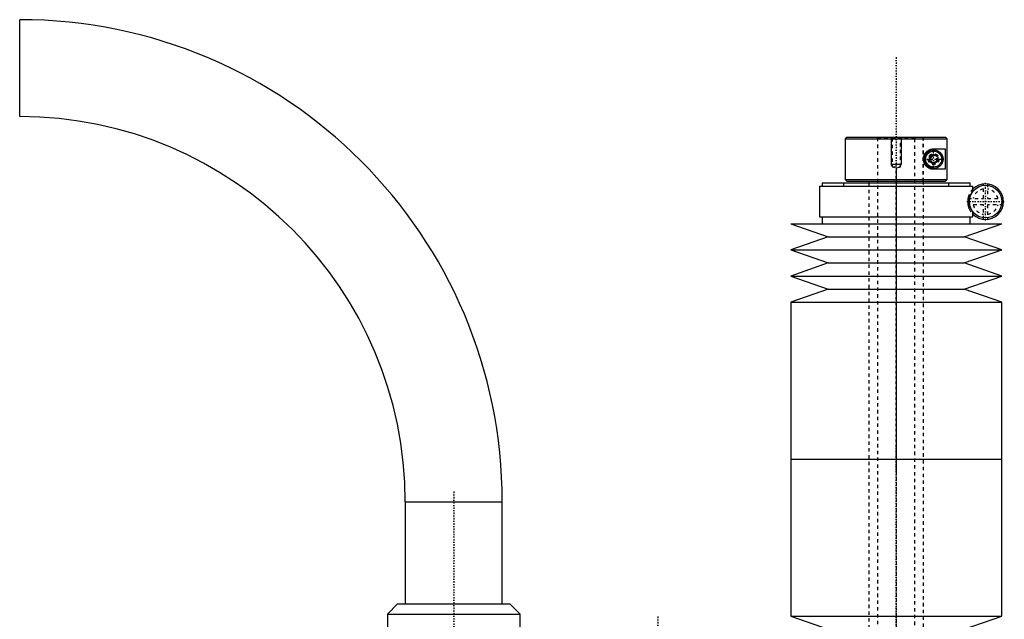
# Model space of a CAD drawing. Extents: x -140 to 392, y -99 to 428.
# Tile 8 of 8: x 92 to 382, y 252 to 428. Entities that reach past the tile are written whole.
import ezdxf

# ---------------------------------------------------------------- set-up
doc = ezdxf.new("R2010")
doc.units = 0
doc.linetypes.add('CENTER', pattern=[1.5, 0.45, -0.5, 0.05, -0.5])
doc.linetypes.add('DASHED', pattern=[2, 1, -1])
for name, color, linetype in [('AM_0', 7, 'CONTINUOUS'), ('AM_10', 7, 'CONTINUOUS'), ('AM_3', 7, 'DASHED'), ('AM_7', 7, 'CENTER')]:
    doc.layers.add(name, color=color, linetype=linetype)

msp = doc.modelspace()

# ---------------------------------------------------------------- linework, layer by layer
at = {"layer": 'AM_0', "color": 7, "linetype": 'CONTINUOUS'}
for p, q in [((92.45, 399.5), (92.45, 428)), ((335.5, 393.5), (335, 393)), ((335.5, 393.5), (364.48, 393.5)), ((364.98, 393), (364.48, 393.5)), ((335, 393), (335, 381)), ((335, 393), (364.98, 393)), ((364.98, 381), (364.98, 393)), ((359.75, 387.72), (361, 388.44)), ((359.75, 386.28), (359.75, 387.72)), ((361, 390), (364.39, 390)), ((361, 388.44), (362.25, 387.72)), ((362.25, 387.72), (362.25, 386.28)), ((364.39, 390), (364.39, 384)), ((361, 385.56), (359.75, 386.28)), ((362.25, 386.28), (361, 385.56)), ((364.39, 384), (361, 384)), ((327.45, 379), (327.45, 370)), ((327.45, 379), (372.55, 379)), ((328.25, 380), (328.25, 379)), ((328.25, 380), (371.75, 380)), ((335, 381), (335.5, 380.5)), ((335, 381), (364.98, 381)), ((335.5, 380.5), (364.48, 380.5)), ((342, 380.5), (342, 380)), ((358, 380), (358, 380.5)), ((364.48, 380.5), (364.98, 381)), ((371.75, 379), (371.75, 380)), ((372.55, 377.56), (372.55, 379)), ((372.55, 370), (372.55, 371.44)), ((319, 368), (330, 364.15)), ((319, 368), (381, 368)), ((327.45, 370), (372.55, 370)), ((328.25, 370), (328.25, 368)), ((370, 364.15), (381, 368)), ((371.75, 368), (371.75, 370)), ((330, 364.15), (319, 360.31)), ((330, 364.15), (370, 364.15)), ((381, 360.31), (370, 364.15)), ((319, 360.31), (330, 356.46)), ((319, 360.31), (381, 360.31)), ((370, 356.46), (381, 360.31)), ((330, 356.46), (319, 352.62)), ((330, 356.46), (370, 356.46)), ((381, 352.62), (370, 356.46)), ((319, 352.62), (330, 348.77)), ((319, 352.62), (381, 352.62)), ((370, 348.77), (381, 352.62)), ((330, 348.77), (319, 344.93)), ((330, 348.77), (370, 348.77)), ((381, 344.93), (370, 348.77)), ((319, 344.93), (319, 298.79)), ((319, 344.93), (381, 344.93)), ((381, 298.79), (381, 344.93)), ((319, 298.79), (381, 298.79)), ((319, 298.79), (319, 252.65)), ((319, 298.79), (381, 298.79)), ((381, 252.65), (381, 298.79)), ((205.75, 286.2), (205.75, 256.2)), ((205.75, 286.2), (234.25, 286.2)), ((234.25, 256.2), (234.25, 286.2)), ((203.5, 256.2), (200.5, 253.2)), ((203.5, 256.2), (236.5, 256.2)), ((239.5, 253.2), (236.5, 256.2)), ((200.5, 253.2), (200.5, 236.2)), ((200.5, 253.2), (239.5, 253.2)), ((239.5, 236.2), (239.5, 253.2)), ((319, 252.65), (330, 248.81)), ((319, 252.65), (381, 252.65)), ((370, 248.81), (381, 252.65))]:
    msp.add_line(p, q, dxfattribs=at)
msp.add_polyline3d([(361, 384, 0), (360.97, 384, 0), (360.9, 384, 0), (360.83, 384, 0), (360.8, 384.01, 0), (360.76, 384.01, 0), (360.69, 384.02, 0), (360.62, 384.02, 0), (360.55, 384.03, 0), (360.47, 384.05, 0), (360.4, 384.06, 0), (360.36, 384.07, 0), (360.33, 384.08, 0), (360.25, 384.09, 0), (360.18, 384.12, 0), (360.1, 384.14, 0), (360.03, 384.16, 0), (359.95, 384.19, 0), (359.92, 384.2, 0), (359.88, 384.22, 0), (359.8, 384.25, 0), (359.73, 384.28, 0), (359.69, 384.3, 0), (359.65, 384.32, 0), (359.58, 384.36, 0), (359.51, 384.4, 0), (359.47, 384.42, 0), (359.44, 384.44, 0), (359.36, 384.49, 0), (359.29, 384.53, 0), (359.22, 384.58, 0), (359.16, 384.63, 0), (359.09, 384.69, 0), (359.06, 384.72, 0), (359.02, 384.74, 0), (358.96, 384.8, 0), (358.89, 384.86, 0), (358.83, 384.93, 0), (358.77, 384.99, 0), (358.71, 385.06, 0), (358.69, 385.09, 0), (358.66, 385.13, 0), (358.6, 385.2, 0), (358.55, 385.27, 0), (358.49, 385.35, 0), (358.44, 385.43, 0), (358.39, 385.52, 0), (358.37, 385.56, 0), (358.34, 385.6, 0), (358.3, 385.69, 0), (358.26, 385.78, 0), (358.22, 385.87, 0), (358.18, 385.97, 0), (358.15, 386.06, 0), (358.13, 386.11, 0), (358.12, 386.16, 0), (358.09, 386.26, 0), (358.07, 386.36, 0), (358.05, 386.45, 0), (358.03, 386.55, 0), (358.02, 386.65, 0), (358.01, 386.7, 0), (358.01, 386.75, 0), (358, 386.85, 0), (358, 386.95, 0), (358, 387, 0), (358, 387.05, 0), (358, 387.15, 0), (358.01, 387.25, 0), (358.01, 387.3, 0), (358.02, 387.35, 0), (358.03, 387.45, 0), (358.05, 387.55, 0), (358.07, 387.64, 0), (358.09, 387.74, 0), (358.12, 387.84, 0), (358.13, 387.89, 0), (358.15, 387.94, 0), (358.18, 388.03, 0), (358.22, 388.13, 0), (358.26, 388.22, 0), (358.3, 388.31, 0), (358.34, 388.4, 0), (358.37, 388.44, 0), (358.39, 388.48, 0), (358.44, 388.57, 0), (358.49, 388.65, 0), (358.55, 388.73, 0), (358.6, 388.8, 0), (358.66, 388.87, 0), (358.69, 388.91, 0), (358.71, 388.94, 0), (358.77, 389.01, 0), (358.83, 389.07, 0), (358.89, 389.14, 0), (358.96, 389.2, 0), (359.02, 389.26, 0), (359.06, 389.28, 0), (359.09, 389.31, 0), (359.16, 389.37, 0), (359.22, 389.42, 0), (359.29, 389.47, 0), (359.36, 389.51, 0), (359.44, 389.56, 0), (359.47, 389.58, 0), (359.51, 389.6, 0), (359.58, 389.64, 0), (359.65, 389.68, 0), (359.69, 389.7, 0), (359.73, 389.72, 0), (359.8, 389.75, 0), (359.88, 389.78, 0), (359.92, 389.8, 0), (359.95, 389.81, 0), (360.03, 389.84, 0), (360.1, 389.86, 0), (360.18, 389.88, 0), (360.25, 389.91, 0), (360.33, 389.92, 0), (360.36, 389.93, 0), (360.4, 389.94, 0), (360.47, 389.95, 0), (360.55, 389.97, 0), (360.62, 389.98, 0), (360.69, 389.98, 0), (360.76, 389.99, 0), (360.8, 389.99, 0), (360.83, 390, 0), (360.9, 390, 0), (360.97, 390, 0), (361, 390, 0)], dxfattribs=at)
for centre, radius in [((361, 387), 2.75), ((361, 387), 2.35), ((376.25, 374.5), 4.8)]:
    msp.add_circle(centre, radius, dxfattribs=at)
for centre, radius, start, end in [((92.45, 286.2), 141.8, 0, 90), ((92.45, 286.2), 113.3, 0, 90), ((376.25, 374.5), 5.25, 225.1897, 134.8103)]:
    msp.add_arc(centre, radius, start, end, dxfattribs=at)
at = {"layer": 'AM_10', "color": 7, "linetype": 'CONTINUOUS'}
for p, q in [((348.5, 393.5), (348.5, 385.5)), ((351.5, 393.5), (351.5, 385.5)), ((348.77, 385.03), (348.5, 385.5)), ((348.5, 385.5), (351.5, 385.5)), ((351.23, 385.03), (351.5, 385.5))]:
    msp.add_line(p, q, dxfattribs=at)
msp.add_arc((361, 387), 0.974, 75, 15, dxfattribs=at)
at = {"layer": 'AM_3', "color": 6, "linetype": 'DASHED'}
for p, q in [((344.25, 393.5), (344.5, 393.25)), ((348.5, 393.5), (348.77, 393.23)), ((351.23, 393.23), (351.5, 393.5)), ((355.5, 393.25), (355.75, 393.5)), ((357.96, 380.5), (357.96, 393.5)), ((358, 380.5), (358, 393.5)), ((344.5, 393.25), (344.5, -76)), ((344.5, 393.25), (355.5, 393.25)), ((348.77, 393.23), (348.77, 384.75)), ((348.77, 393.23), (351.23, 393.23)), ((351.23, 384.75), (351.23, 393.23)), ((355.5, -76), (355.5, 393.25)), ((348.77, 384.75), (350, 384.42)), ((348.77, 384.75), (351.23, 384.75)), ((350, 384.42), (351.23, 384.75)), ((334.5, 380), (334.5, 379)), ((342, 380), (342, -32.5)), ((358, -32.5), (358, 380)), ((365.5, 379), (365.5, 380)), ((375.65, 375.4), (375.65, 379.72)), ((376.85, 379.72), (376.85, 375.4)), ((371.44, 372.41), (371.44, 376.59)), ((371.08, 375.4), (375.65, 375.4)), ((375.65, 373.6), (371.08, 373.6)), ((375.65, 369.28), (375.65, 373.6)), ((376.85, 375.4), (381.42, 375.4)), ((381.42, 373.6), (376.85, 373.6)), ((376.85, 373.6), (376.85, 369.28))]:
    msp.add_line(p, q, dxfattribs=at)
for points in [[(371.44, 376.59, 0), (371.4, 376.51, 0), (371.36, 376.4, 0), (371.35, 376.37, 0), (371.33, 376.34, 0), (371.33, 376.32, 0), (371.32, 376.31, 0), (371.31, 376.28, 0), (371.3, 376.24, 0), (371.29, 376.21, 0), (371.28, 376.18, 0), (371.26, 376.15, 0), (371.26, 376.13, 0), (371.25, 376.11, 0), (371.24, 376.08, 0), (371.23, 376.04, 0), (371.23, 376.03, 0), (371.22, 376.01, 0), (371.21, 375.97, 0), (371.2, 375.94, 0), (371.2, 375.92, 0), (371.19, 375.9, 0), (371.18, 375.87, 0), (371.17, 375.83, 0), (371.16, 375.79, 0), (371.15, 375.76, 0), (371.14, 375.72, 0), (371.14, 375.7, 0), (371.13, 375.68, 0), (371.13, 375.64, 0), (371.12, 375.6, 0), (371.11, 375.56, 0), (371.1, 375.52, 0), (371.09, 375.48, 0), (371.09, 375.46, 0), (371.08, 375.44, 0), (371.08, 375.4, 0), (371.07, 375.35, 0), (371.06, 375.31, 0), (371.06, 375.26, 0), (371.05, 375.22, 0), (371.05, 375.2, 0), (371.04, 375.17, 0), (371.04, 375.13, 0), (371.03, 375.08, 0), (371.03, 375.03, 0), (371.02, 374.99, 0), (371.02, 374.94, 0), (371.02, 374.92, 0), (371.01, 374.89, 0), (371.01, 374.85, 0), (371.01, 374.8, 0), (371.01, 374.75, 0), (371, 374.71, 0), (371, 374.66, 0), (371, 374.64, 0), (371, 374.61, 0), (371, 374.57, 0), (371, 374.52, 0), (371, 374.5, 0), (371, 374.48, 0), (371, 374.43, 0), (371, 374.39, 0), (371, 374.36, 0), (371, 374.34, 0), (371, 374.29, 0), (371.01, 374.25, 0), (371.01, 374.2, 0), (371.01, 374.15, 0), (371.01, 374.11, 0), (371.02, 374.08, 0), (371.02, 374.06, 0), (371.02, 374.01, 0), (371.03, 373.97, 0), (371.03, 373.92, 0), (371.04, 373.87, 0), (371.04, 373.83, 0), (371.05, 373.8, 0), (371.05, 373.78, 0), (371.06, 373.74, 0), (371.06, 373.69, 0), (371.07, 373.65, 0), (371.08, 373.6, 0), (371.08, 373.56, 0), (371.09, 373.54, 0), (371.09, 373.52, 0), (371.1, 373.48, 0), (371.11, 373.44, 0), (371.12, 373.4, 0), (371.13, 373.36, 0), (371.13, 373.32, 0), (371.14, 373.3, 0), (371.14, 373.28, 0), (371.15, 373.24, 0), (371.16, 373.21, 0), (371.17, 373.17, 0), (371.18, 373.13, 0), (371.19, 373.1, 0), (371.2, 373.08, 0), (371.2, 373.06, 0), (371.21, 373.03, 0), (371.22, 372.99, 0), (371.23, 372.97, 0), (371.23, 372.96, 0), (371.24, 372.92, 0), (371.25, 372.89, 0), (371.26, 372.87, 0), (371.26, 372.85, 0), (371.28, 372.82, 0), (371.29, 372.79, 0), (371.3, 372.76, 0), (371.31, 372.72, 0), (371.32, 372.69, 0), (371.33, 372.68, 0), (371.33, 372.66, 0), (371.35, 372.63, 0), (371.36, 372.6, 0), (371.4, 372.49, 0), (371.44, 372.41, 0)], [(372.55, 377.56, 0), (372.55, 377.55, 0), (372.51, 377.51, 0), (372.47, 377.45, 0), (372.45, 377.44, 0), (372.44, 377.42, 0), (372.43, 377.41, 0), (372.42, 377.4, 0), (372.4, 377.37, 0), (372.39, 377.35, 0), (372.38, 377.34, 0), (372.37, 377.32, 0), (372.35, 377.29, 0), (372.33, 377.26, 0), (372.31, 377.25, 0), (372.3, 377.23, 0), (372.28, 377.2, 0), (372.26, 377.16, 0), (372.23, 377.12, 0), (372.21, 377.09, 0), (372.18, 377.04, 0), (372.17, 377.02, 0), (372.15, 377, 0), (372.12, 376.95, 0), (372.1, 376.9, 0), (372.07, 376.85, 0), (372.04, 376.8, 0), (372.01, 376.74, 0), (371.99, 376.72, 0), (371.98, 376.69, 0), (371.95, 376.62, 0), (371.91, 376.56, 0), (371.88, 376.49, 0), (371.85, 376.42, 0), (371.82, 376.35, 0), (371.8, 376.31, 0), (371.79, 376.27, 0), (371.76, 376.19, 0), (371.72, 376.1, 0), (371.69, 376.01, 0), (371.66, 375.91, 0), (371.63, 375.81, 0), (371.62, 375.75, 0), (371.6, 375.7, 0), (371.57, 375.58, 0), (371.56, 375.5, 0), (371.55, 375.48, 0), (371.55, 375.46, 0), (371.54, 375.45, 0), (371.54, 375.44, 0), (371.54, 375.42, 0), (371.53, 375.39, 0), (371.53, 375.37, 0), (371.53, 375.35, 0), (371.52, 375.33, 0), (371.52, 375.32, 0), (371.52, 375.3, 0), (371.51, 375.28, 0), (371.51, 375.26, 0), (371.51, 375.23, 0), (371.5, 375.21, 0), (371.5, 375.19, 0), (371.5, 375.17, 0), (371.5, 375.16, 0), (371.49, 375.14, 0), (371.49, 375.11, 0), (371.49, 375.09, 0), (371.48, 375.07, 0), (371.48, 375.04, 0), (371.48, 375.03, 0), (371.48, 375.02, 0), (371.48, 374.99, 0), (371.47, 374.97, 0), (371.47, 374.95, 0), (371.47, 374.94, 0), (371.47, 374.92, 0), (371.47, 374.89, 0), (371.46, 374.88, 0), (371.46, 374.87, 0), (371.46, 374.84, 0), (371.46, 374.82, 0), (371.46, 374.79, 0), (371.46, 374.77, 0), (371.46, 374.74, 0), (371.46, 374.73, 0), (371.45, 374.71, 0), (371.45, 374.69, 0), (371.45, 374.66, 0), (371.45, 374.64, 0), (371.45, 374.61, 0), (371.45, 374.59, 0), (371.45, 374.58, 0), (371.45, 374.56, 0), (371.45, 374.54, 0), (371.45, 374.51, 0), (371.45, 374.5, 0), (371.45, 374.49, 0), (371.45, 374.46, 0), (371.45, 374.44, 0), (371.45, 374.42, 0), (371.45, 374.41, 0), (371.45, 374.39, 0), (371.45, 374.36, 0), (371.45, 374.34, 0), (371.45, 374.31, 0), (371.45, 374.29, 0), (371.46, 374.27, 0), (371.46, 374.26, 0), (371.46, 374.23, 0), (371.46, 374.21, 0), (371.46, 374.18, 0), (371.46, 374.16, 0), (371.46, 374.13, 0), (371.46, 374.12, 0), (371.47, 374.11, 0), (371.47, 374.08, 0), (371.47, 374.06, 0), (371.47, 374.05, 0), (371.47, 374.03, 0), (371.48, 374.01, 0), (371.48, 373.98, 0), (371.48, 373.97, 0), (371.48, 373.96, 0), (371.48, 373.93, 0), (371.49, 373.91, 0), (371.49, 373.89, 0), (371.49, 373.86, 0), (371.5, 373.84, 0), (371.5, 373.83, 0), (371.5, 373.81, 0), (371.5, 373.79, 0), (371.51, 373.77, 0), (371.51, 373.74, 0), (371.51, 373.72, 0), (371.52, 373.7, 0), (371.52, 373.68, 0), (371.52, 373.67, 0), (371.53, 373.65, 0), (371.53, 373.63, 0), (371.53, 373.61, 0), (371.54, 373.58, 0), (371.54, 373.56, 0), (371.54, 373.55, 0), (371.55, 373.54, 0), (371.55, 373.52, 0), (371.56, 373.5, 0), (371.57, 373.42, 0), (371.6, 373.3, 0), (371.62, 373.25, 0), (371.63, 373.19, 0), (371.66, 373.09, 0), (371.69, 372.99, 0), (371.72, 372.9, 0), (371.76, 372.81, 0), (371.79, 372.73, 0), (371.8, 372.69, 0), (371.82, 372.65, 0), (371.85, 372.58, 0), (371.88, 372.51, 0), (371.91, 372.44, 0), (371.95, 372.38, 0), (371.98, 372.31, 0), (371.99, 372.28, 0), (372.01, 372.26, 0), (372.04, 372.2, 0), (372.07, 372.15, 0), (372.1, 372.1, 0), (372.12, 372.05, 0), (372.15, 372, 0), (372.17, 371.98, 0), (372.18, 371.96, 0), (372.21, 371.91, 0), (372.23, 371.88, 0), (372.26, 371.84, 0), (372.28, 371.8, 0), (372.3, 371.77, 0), (372.31, 371.75, 0), (372.33, 371.74, 0), (372.35, 371.71, 0), (372.37, 371.68, 0), (372.38, 371.66, 0), (372.39, 371.65, 0), (372.4, 371.63, 0), (372.42, 371.6, 0), (372.43, 371.59, 0), (372.44, 371.58, 0), (372.45, 371.56, 0), (372.47, 371.55, 0), (372.51, 371.49, 0), (372.55, 371.45, 0), (372.55, 371.44, 0)]]:
    msp.add_polyline3d(points, dxfattribs=at)
for radius in [2.65, 1.6, 1.25]:
    msp.add_circle((361, 387), radius, dxfattribs=at)
for radius, start, end in [(5.25, 134.8103, 156.4843), (3.75, 99.2069, 166.1135), (3.75, 13.8865, 80.7931), (3.75, 193.8865, 260.7931), (3.75, 279.2069, 346.1135), (5.25, 203.5157, 225.1897)]:
    msp.add_arc((376.25, 374.5), radius, start, end, dxfattribs=at)
at = {"layer": 'AM_7', "color": 4, "linetype": 'CENTER'}
for p, q in [((350, 416.98), (350, -99.47)), ((361, 384.11), (361, 389.89)), ((358.11, 387), (363.89, 387)), ((350, 384.06), (350, 294.73)), ((376.25, 368.99), (376.25, 380.01)), ((370.74, 374.5), (381.76, 374.5)), ((350, 302.85), (350, 213.52)), ((220, 289.25), (220, 222.15)), ((350, 255), (350, -20)), ((280, 252.5), (280, 223.9))]:
    msp.add_line(p, q, dxfattribs=at)

doc.saveas('drawing.dxf')
